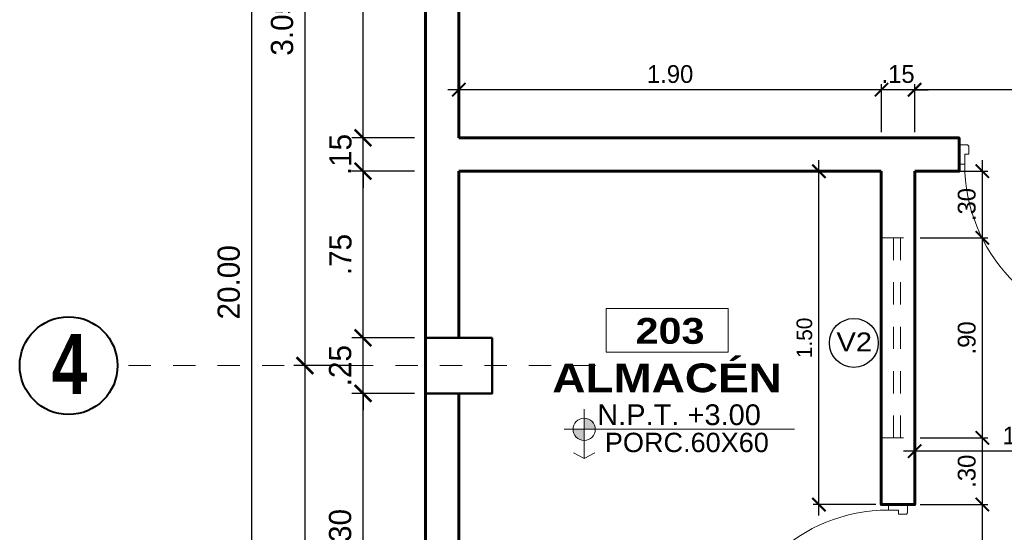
# Model space of a CAD drawing. Header units: metres. Extents: x -13 to 533, y -25 to 219.
# Tile 30 of 99: x 12.61 to 17.03, y 8.88 to 11.18. Entities that reach past the tile are written whole.
import ezdxf
from ezdxf.enums import TextEntityAlignment as Align

# ---------------------------------------------------------------- set-up
doc = ezdxf.new("R2010")
doc.units = ezdxf.units.M
doc.linetypes.add('DASHDOT', pattern=[1, 0.5, -0.25, 0, -0.25])
doc.linetypes.add('HIDDEN', pattern=[0.375, 0.25, -0.125])
for name, color, linetype, lineweight in [('COLUMNAS', 5, 'Continuous', 80), ('COTAS', 4, 'Continuous', 13), ('EJES', 251, 'Continuous', 20), ('NPT', 255, 'Continuous', 13), ('Pluma 0.2', 252, 'Continuous', 20), ('PLUMA 0.8', 1, 'Continuous', 60), ('TEXTO', 14, 'Continuous', 40), ('Textos', 7, 'Continuous', 0), ('VANOS', 254, 'Continuous', 20)]:
    doc.layers.add(name, color=color, linetype=linetype, lineweight=lineweight)
doc.layers.add('PLUMA 0.05', color=7, linetype='Continuous', lineweight=5, true_color=0x9c9c9c)
doc.styles.add('ARIAL BLACK', font='txt', dxfattribs={"height": 0.1})
doc.styles.add('joe1', font='impact.ttf')
doc.styles.add('STYLE1', font='arial.ttf', dxfattribs={"height": 0.3})
doc.styles.add('TEXTOCENT', font='GOTHIC.TTF')
doc.dimstyles.new('PLANTA50', dxfattribs={"dimscale": 0.5, "dimtxt": 0.2, "dimasz": 0.15, "dimexe": 0.1, "dimexo": 0.1, "dimgap": 0.1, "dimtad": 2, "dimzin": 7, "dimdsep": 46, "dimtxsty": 'TEXTOCENT', "dimblk": 'ARCHTICK', "dimcen": 0.2, "dimdle": 0.1, "dimclrd": 8, "dimclre": 8, "dimclrt": 256, "dimaunit": 1, "dimadec": 0, "dimazin": 0, "dimtfac": 1, "dimtix": 1, "dimtmove": 2, "dimatfit": 3, "dimldrblk": 'ARCHTICK', "dimfxl": 1, "dimtolj": 1, "dimtzin": 0, "dimarcsym": 0})

# ---------------------------------------------------------------- blocks, each defined once
blk = doc.blocks.new('A$C387263C3')
at = {"layer": 'PLUMA 0.05', "lineweight": 9}
blk.add_arc((0.0378, 0.108), 0.9309, 0, 86.6744, dxfattribs=at)
at = {"layer": 'Pluma 0.2', "lineweight": 9}
for p, q in [((0.0005, 0.997), (0.0005, 1.0044)), ((0.0005, 1.0044), (0.0035, 1.0044)), ((0.0005, 0.997), (0.0005, 1.0044)), ((0.0005, 1.0044), (0.0035, 1.0044)), ((0.0035, 0.997), (0.0005, 0.997)), ((0.0035, 0.997), (0.0005, 0.997)), ((0.0035, 0.9893), (0.0035, 1.0121)), ((0.0035, 0.9893), (0.0035, 1.0121)), ((0.0035, 1.0044), (0.0035, 0.997)), ((0.0035, 1.0044), (0.0035, 0.997)), ((0.0216, 1.018), (0.0123, 1.0203)), ((0.0216, 1.018), (0.0123, 1.0203)), ((0.0216, 0.9835), (0.0216, 1.018)), ((0.0216, 0.9835), (0.0216, 1.018)), ((0.0216, 1.0109), (0.0277, 1.0109)), ((0.0216, 1.0109), (0.0277, 1.0109)), ((0.0277, 0.9906), (0.0277, 1.0109)), ((0.0277, 0.9906), (0.0277, 1.0109)), ((0.0334, 1.027), (0.0378, 1.027)), ((0.0334, 1.027), (0.0378, 1.027)), ((0.0918, 1.0373), (0.0378, 1.0373)), ((0.0378, 1.0373), (0.0918, 1.0373)), ((0.0378, 0.9705), (0.0378, 1.0373)), ((0.0918, 1.0373), (0.0378, 1.0373)), ((0.0378, 1.0373), (0.0918, 1.0373)), ((0.0378, 0.9705), (0.0378, 1.0373)), ((0.0918, 0.9362), (0.0918, 1.0373)), ((0.0918, 0.9362), (0.0918, 1.0373)), ((0.0962, 1.027), (0.0918, 1.027)), ((0.0962, 1.027), (0.0918, 1.027)), ((0.108, 1.0109), (0.1019, 1.0109)), ((0.1019, 0.9906), (0.1019, 1.0109)), ((0.108, 1.0109), (0.1019, 1.0109)), ((0.1019, 0.9906), (0.1019, 1.0109)), ((0.108, 1.018), (0.1192, 1.0203)), ((0.108, 1.018), (0.1192, 1.0203)), ((0.108, 0.9835), (0.108, 1.018)), ((0.108, 0.9835), (0.108, 1.018)), ((0.128, 0.9893), (0.128, 1.0121)), ((0.128, 0.9893), (0.128, 1.0121)), ((0.0216, 0.9835), (0.0123, 0.9812)), ((0.0216, 0.9835), (0.0123, 0.9812)), ((0.0216, 0.9906), (0.0277, 0.9906)), ((0.0216, 0.9906), (0.0277, 0.9906)), ((0.0334, 0.9744), (0.0378, 0.9744)), ((0.0334, 0.9744), (0.0378, 0.9744)), ((0.0706, 0.9705), (0.0378, 0.9705)), ((0.0706, 0.9705), (0.0378, 0.9705)), ((0.0447, 0.9683), (0.0378, 0.9683)), ((0.0447, 0.9683), (0.0378, 0.9683)), ((0.0447, 0.9614), (0.0447, 0.9683)), ((0.0447, 0.9614), (0.0447, 0.9683)), ((0.0468, 0.9683), (0.0684, 0.9683)), ((0.0684, 0.9683), (0.0468, 0.9683)), ((0.0468, 0.5394), (0.0468, 0.9683)), ((0.0468, 0.514), (0.0468, 0.9683)), ((0.0468, 0.9683), (0.0684, 0.9683)), ((0.0684, 0.9683), (0.0468, 0.9683)), ((0.0468, 0.5394), (0.0468, 0.9683)), ((0.0468, 0.514), (0.0468, 0.9683)), ((0.0684, 0.9293), (0.0684, 0.9683)), ((0.0684, 0.9293), (0.0684, 0.9683)), ((0.0706, 0.9293), (0.0706, 0.9705)), ((0.0706, 0.9293), (0.0706, 0.9705)), ((0.0962, 0.9744), (0.0918, 0.9744)), ((0.0962, 0.9744), (0.0918, 0.9744)), ((0.108, 0.9906), (0.1019, 0.9906)), ((0.108, 0.9906), (0.1019, 0.9906)), ((0.108, 0.9835), (0.1192, 0.9812)), ((0.108, 0.9835), (0.1192, 0.9812)), ((0.0684, 0.9293), (0.0676, 0.9285)), ((0.0684, 0.9293), (0.0676, 0.9285)), ((0.0684, 0.9276), (0.0676, 0.9285)), ((0.0684, 0.9276), (0.0676, 0.9285)), ((0.0684, 0.5394), (0.0684, 0.9276)), ((0.0684, 0.514), (0.0684, 0.9276)), ((0.0684, 0.5394), (0.0684, 0.9276)), ((0.0684, 0.514), (0.0684, 0.9276)), ((0.0849, 0.9293), (0.0706, 0.9293)), ((0.0849, 0.9293), (0.0706, 0.9293)), ((0.0754, 0.2225), (0.0754, 0.9293)), ((0.0754, 0.2225), (0.0754, 0.9293)), ((0.0818, 0.2225), (0.0818, 0.9293)), ((0.0818, 0.2225), (0.0818, 0.9293)), ((0.0849, 0.9293), (0.0918, 0.9362)), ((0.0849, 0.9293), (0.0918, 0.9362)), ((0.0882, 0.2193), (0.0882, 0.9325)), ((0.0882, 0.2193), (0.0882, 0.9325)), ((0.09, 0.2174), (0.09, 0.9344)), ((0.09, 0.2174), (0.09, 0.9344)), ((0.0918, 0.2156), (0.0918, 0.9362)), ((0.0918, 0.2156), (0.0918, 0.9362)), ((0.0468, 0.5394), (0.0468, 0.1835)), ((0.0468, 0.5394), (0.0468, 0.1835)), ((0.0468, 0.514), (0.0468, 0.1835)), ((0.0468, 0.514), (0.0468, 0.1835)), ((0.0684, 0.5394), (0.0684, 0.2242)), ((0.0684, 0.5394), (0.0684, 0.2242)), ((0.0684, 0.514), (0.0684, 0.2242)), ((0.0684, 0.514), (0.0684, 0.2242)), ((0.0684, 0.2242), (0.0676, 0.2233)), ((0.0684, 0.2242), (0.0676, 0.2233)), ((0.0684, 0.2225), (0.0676, 0.2233)), ((0.0684, 0.2225), (0.0676, 0.2233)), ((0.0684, 0.2225), (0.0684, 0.1835)), ((0.0684, 0.2225), (0.0684, 0.1835)), ((0.0706, 0.2225), (0.0706, 0.1813)), ((0.0849, 0.2225), (0.0706, 0.2225)), ((0.0706, 0.2225), (0.0706, 0.1813)), ((0.0849, 0.2225), (0.0706, 0.2225)), ((0.0849, 0.2225), (0.0918, 0.2156)), ((0.0849, 0.2225), (0.0918, 0.2156)), ((0.0447, 0.1835), (0.0378, 0.1835)), ((0.0447, 0.1835), (0.0378, 0.1835)), ((0.0378, 0.1813), (0.0378, 0.1145)), ((0.0706, 0.1813), (0.0378, 0.1813)), ((0.0378, 0.1813), (0.0378, 0.1145)), ((0.0706, 0.1813), (0.0378, 0.1813)), ((0.0447, 0.1904), (0.0447, 0.1835)), ((0.0447, 0.1904), (0.0447, 0.1835)), ((0.0468, 0.1835), (0.0684, 0.1835)), ((0.0684, 0.1835), (0.0468, 0.1835)), ((0.0468, 0.1835), (0.0684, 0.1835)), ((0.0684, 0.1835), (0.0468, 0.1835)), ((0.0918, 0.2156), (0.0918, 0.1145)), ((0.0918, 0.2156), (0.0918, 0.1145)), ((0.0918, 0.1145), (0.0378, 0.1145)), ((0.0378, 0.1145), (0.0918, 0.1145)), ((0.0918, 0.1145), (0.0378, 0.1145)), ((0.0378, 0.1145), (0.0918, 0.1145)), ((0.0378, 0.1102), (0.0378, 0.1123)), ((0.0918, 0.1123), (0.0378, 0.1123)), ((0.0378, 0.1102), (0.0378, 0.1123)), ((0.0918, 0.1123), (0.0378, 0.1123)), ((0.0918, 0.1123), (0.0918, 0.1102)), ((0.0918, 0.1123), (0.0918, 0.1102)), ((0, 0), (0, 0.108)), ((0, 0.108), (0.0313, 0.108)), ((0, 0), (0, 0.108)), ((0, 0.108), (0.0313, 0.108)), ((0.0313, 0.0518), (0.0313, 0.108)), ((0.0313, 0.0518), (0.0313, 0.108)), ((0.0335, 0.054), (0.0335, 0.108)), ((0.0335, 0.108), (0.0356, 0.108)), ((0.0335, 0.054), (0.0335, 0.108)), ((0.0335, 0.108), (0.0356, 0.108)), ((0.0356, 0.054), (0.0356, 0.108)), ((0.0356, 0.054), (0.0356, 0.108)), ((0.0378, 0.1102), (0.0918, 0.1102)), ((0.0378, 0.1102), (0.0918, 0.1102)), ((0.9687, 0.0518), (0.9687, 0.108)), ((1, 0.108), (0.9687, 0.108)), ((0.9687, 0.0518), (0.9687, 0.108)), ((1, 0.108), (0.9687, 0.108)), ((1, 0), (1, 0.108)), ((1, 0), (1, 0.108)), ((0, 0), (0.0471, 0)), ((0, 0), (0.0471, 0)), ((0.0313, 0.0518), (0.054, 0.0518)), ((0.0313, 0.0518), (0.054, 0.0518)), ((0.0356, 0.054), (0.0335, 0.054)), ((0.0356, 0.054), (0.0335, 0.054)), ((0.0471, 0), (0.054, 0.0069)), ((0.0471, 0), (0.054, 0.0069)), ((0.054, 0.0069), (0.054, 0.0518)), ((0.054, 0.0069), (0.054, 0.0518)), ((0.9687, 0.0518), (0.946, 0.0518)), ((0.946, 0.0069), (0.946, 0.0518)), ((0.9687, 0.0518), (0.946, 0.0518)), ((0.946, 0.0069), (0.946, 0.0518)), ((0.9529, 0), (0.946, 0.0069)), ((0.9529, 0), (0.946, 0.0069)), ((1, 0), (0.9529, 0)), ((1, 0), (0.9529, 0))]:
    blk.add_line(p, q, dxfattribs=at)
for centre, major_axis, ratio, start_param, end_param in [((0.0116, 1.0121), (0.00575, 0.00575), 1, 0.703792, 2.356194), ((0.0116, 1.0121), (0.00575, 0.00575), 1, 0.703792, 2.356194), ((0.0078, 1.0271), (0.0182, 0.0182), 1, -1.468973, -0.787147), ((0.0078, 1.0271), (0.0182, 0.0182), 1, -1.468973, -0.787147), ((0.1218, 1.0271), (0.0182, -0.0182), 1, 3.92874, 4.610566), ((0.1218, 1.0271), (0.0182, -0.0182), 1, 3.92874, 4.610566), ((0.1198, 1.0121), (0.00575, 0.00575), 1, -0.785398, 0.867005), ((0.1198, 1.0121), (0.00575, 0.00575), 1, -0.785398, 0.867005), ((0.0116, 0.9893), (0.00575, -0.00575), 1, 3.926991, 5.579394), ((0.0116, 0.9893), (0.00575, -0.00575), 1, 3.926991, 5.579394), ((0.0078, 0.9744), (0.0182, -0.0182), 1, 0.787147, 1.468973), ((0.0078, 0.9744), (0.0182, -0.0182), 1, 0.787147, 1.468973), ((0.0447, 0.9683), (0.00485, -0.00485), 1, 3.926991, 5.497787), ((0.0447, 0.9683), (0.00485, -0.00485), 1, 3.926991, 5.497787), ((0.1218, 0.9744), (0.0182, 0.0182), 1, 1.672619, 2.354445), ((0.1218, 0.9744), (0.0182, 0.0182), 1, 1.672619, 2.354445), ((0.1198, 0.9893), (0.00575, -0.00575), 1, 5.41618, 7.068584), ((0.1198, 0.9893), (0.00575, -0.00575), 1, 5.41618, 7.068584), ((0.0447, 0.1835), (0.00485, 0.00485), 1, 0.785398, 2.356194), ((0.0447, 0.1835), (0.00485, 0.00485), 1, 0.785398, 2.356194), ((0.0356, 0.1102), (0.00153, 0.00153), 0.999998, 2.531896, 8.815081), ((0.0356, 0.1102), (0.00153, 0.00153), 0.999998, 2.531896, 8.815081)]:
    blk.add_ellipse(centre, major_axis=major_axis, ratio=ratio, start_param=start_param, end_param=end_param, dxfattribs=at)
blk = doc.blocks.new('_ARCHTICK')
at = {"color": 0, "linetype": 'ByBlock', "const_width": 0.15}
blk.add_lwpolyline([(-0.5, -0.5), (0.5, 0.5)], dxfattribs=at)
blk = doc.blocks.new('*D223')
at = {"layer": 'COTAS', "color": 8, "lineweight": -2, "transparency": 16777216}
for p, q in [((13.6482, 20.05), (13.6482, -0.05)), ((14.38, 20), (13.5982, 20)), ((14.33, 0), (13.5982, 0))]:
    blk.add_line(p, q, dxfattribs=at)
at = {"layer": 'Defpoints', "color": 0, "lineweight": 5, "transparency": 16777216}
for p in [(14.43, 20), (13.6482, 0), (14.38, 0)]:
    blk.add_point(p, dxfattribs=at)
at = {"layer": 'COTAS', "color": 8, "lineweight": -2, "transparency": 16777216, "xscale": 0.075, "yscale": 0.075, "zscale": 0.075}
for p, rotation in [((13.6482, 20), 90), ((13.6482, 0), 270)]:
    blk.add_blockref('_ARCHTICK', p, dxfattribs=dict(at, rotation=rotation))
at = {"layer": 'COTAS', "transparency": 16777216, "insert": (13.5456, 10), "char_height": 0.1, "attachment_point": 5, "rotation": 90, "style": 'TEXTOCENT'}
blk.add_mtext('\\A1;20.00', dxfattribs=at)
blk = doc.blocks.new('A$C7ABB6997')
at = {"layer": 'EJES', "color": 250, "linetype": 'DASHDOT', "ltscale": 0.01}
blk.add_line((0.22, 0.6), (0.22, 2.75), dxfattribs=at)
at = {"layer": 'EJES', "color": 250, "lineweight": 40}
blk.add_circle((0.22, 2.97), 0.22, dxfattribs=at)
blk = doc.blocks.new('*D230')
at = {"layer": 'COTAS', "color": 8, "lineweight": -2, "transparency": 16777216}
for p, q in [((14.1492, 9.75), (14.1492, 9.825)), ((14.38, 9.75), (14.0992, 9.75)), ((14.1492, 9.5), (14.1492, 9.75)), ((14.38, 9.5), (14.0992, 9.5)), ((14.1492, 9.5), (14.1492, 9.425))]:
    blk.add_line(p, q, dxfattribs=at)
at = {"layer": 'Defpoints', "color": 0, "lineweight": 5, "transparency": 16777216}
for p in [(14.1492, 9.75), (14.43, 9.75), (14.43, 9.5)]:
    blk.add_point(p, dxfattribs=at)
at = {"layer": 'COTAS', "color": 8, "lineweight": -2, "transparency": 16777216, "xscale": 0.075, "yscale": 0.075, "zscale": 0.075}
for p, rotation in [((14.1492, 9.75), 270), ((14.1492, 9.5), 90)]:
    blk.add_blockref('_ARCHTICK', p, dxfattribs=dict(at, rotation=rotation))
at = {"layer": 'COTAS', "transparency": 16777216, "insert": (14.0467, 9.625), "char_height": 0.1, "attachment_point": 5, "rotation": 90, "style": 'TEXTOCENT'}
blk.add_mtext('\\A1;.25', dxfattribs=at)
blk = doc.blocks.new('*D231')
at = {"layer": 'COTAS', "color": 8, "lineweight": -2, "transparency": 16777216}
for p, q in [((14.1492, 10.6), (14.1492, 12.6)), ((14.38, 12.55), (14.0992, 12.55)), ((14.38, 10.65), (14.0992, 10.65))]:
    blk.add_line(p, q, dxfattribs=at)
at = {"layer": 'Defpoints', "color": 0, "lineweight": 5, "transparency": 16777216}
for p in [(14.1492, 12.55), (14.43, 12.55), (14.43, 10.65)]:
    blk.add_point(p, dxfattribs=at)
at = {"layer": 'COTAS', "color": 8, "lineweight": -2, "transparency": 16777216, "xscale": 0.075, "yscale": 0.075, "zscale": 0.075}
for p, rotation in [((14.1492, 12.55), 90), ((14.1492, 10.65), 270)]:
    blk.add_blockref('_ARCHTICK', p, dxfattribs=dict(at, rotation=rotation))
at = {"layer": 'COTAS', "transparency": 16777216, "insert": (14.0467, 11.6), "char_height": 0.1, "attachment_point": 5, "rotation": 90, "style": 'TEXTOCENT'}
blk.add_mtext('\\A1;1.90', dxfattribs=at)
blk = doc.blocks.new('*D239')
at = {"layer": 'COTAS', "color": 8, "lineweight": -2, "transparency": 16777216}
for p, q in [((13.8879, 12.725), (13.8879, 9.575)), ((14.0992, 12.675), (13.8379, 12.675)), ((14.0992, 9.625), (13.8379, 9.625))]:
    blk.add_line(p, q, dxfattribs=at)
at = {"layer": 'Defpoints', "color": 0, "lineweight": 5, "transparency": 16777216}
for p in [(14.1492, 12.675), (13.8879, 9.625), (14.1492, 9.625)]:
    blk.add_point(p, dxfattribs=at)
at = {"layer": 'COTAS', "color": 8, "lineweight": -2, "transparency": 16777216, "xscale": 0.075, "yscale": 0.075, "zscale": 0.075}
for p, rotation in [((13.8879, 12.675), 90), ((13.8879, 9.625), 270)]:
    blk.add_blockref('_ARCHTICK', p, dxfattribs=dict(at, rotation=rotation))
at = {"layer": 'COTAS', "transparency": 16777216, "insert": (13.7854, 11.15), "char_height": 0.1, "attachment_point": 5, "rotation": 90, "style": 'TEXTOCENT'}
blk.add_mtext('\\A1;3.05', dxfattribs=at)
blk = doc.blocks.new('*D246')
at = {"layer": 'COTAS', "color": 8, "lineweight": -2, "transparency": 16777216}
for p, q in [((13.8879, 9.675), (13.8879, 6.325)), ((14.0992, 9.625), (13.8379, 9.625)), ((14.0992, 6.375), (13.8379, 6.375))]:
    blk.add_line(p, q, dxfattribs=at)
at = {"layer": 'Defpoints', "color": 0, "lineweight": 5, "transparency": 16777216}
for p in [(14.1492, 9.625), (13.8879, 6.375), (14.1492, 6.375)]:
    blk.add_point(p, dxfattribs=at)
at = {"layer": 'COTAS', "color": 8, "lineweight": -2, "transparency": 16777216, "xscale": 0.075, "yscale": 0.075, "zscale": 0.075}
for p, rotation in [((13.8879, 9.625), 90), ((13.8879, 6.375), 270)]:
    blk.add_blockref('_ARCHTICK', p, dxfattribs=dict(at, rotation=rotation))
at = {"layer": 'COTAS', "transparency": 16777216, "insert": (13.7854, 8), "char_height": 0.1, "attachment_point": 5, "rotation": 90, "style": 'TEXTOCENT'}
blk.add_mtext('\\A1;3.25', dxfattribs=at)
blk = doc.blocks.new('*D257')
at = {"layer": 'COTAS', "color": 8, "lineweight": -2, "transparency": 16777216}
for p, q in [((14.1492, 9.7), (14.1492, 10.55)), ((14.38, 10.5), (14.0992, 10.5)), ((14.38, 9.75), (14.0992, 9.75))]:
    blk.add_line(p, q, dxfattribs=at)
at = {"layer": 'Defpoints', "color": 0, "lineweight": 5, "transparency": 16777216}
for p in [(14.1492, 10.5), (14.43, 10.5), (14.43, 9.75)]:
    blk.add_point(p, dxfattribs=at)
at = {"layer": 'COTAS', "color": 8, "lineweight": -2, "transparency": 16777216, "xscale": 0.075, "yscale": 0.075, "zscale": 0.075}
for p, rotation in [((14.1492, 10.5), 90), ((14.1492, 9.75), 270)]:
    blk.add_blockref('_ARCHTICK', p, dxfattribs=dict(at, rotation=rotation))
at = {"layer": 'COTAS', "transparency": 16777216, "insert": (14.048, 10.125), "char_height": 0.1, "attachment_point": 5, "rotation": 90, "style": 'TEXTOCENT'}
blk.add_mtext('\\A1;.75', dxfattribs=at)
blk = doc.blocks.new('*D258')
at = {"layer": 'COTAS', "color": 8, "lineweight": -2, "transparency": 16777216}
for p, q in [((14.1492, 10.65), (14.1492, 10.725)), ((14.38, 10.65), (14.0992, 10.65)), ((14.1492, 10.5), (14.1492, 10.65)), ((14.38, 10.5), (14.0992, 10.5)), ((14.1492, 10.5), (14.1492, 10.425))]:
    blk.add_line(p, q, dxfattribs=at)
at = {"layer": 'Defpoints', "color": 0, "lineweight": 5, "transparency": 16777216}
for p in [(14.1492, 10.65), (14.43, 10.65), (14.43, 10.5)]:
    blk.add_point(p, dxfattribs=at)
at = {"layer": 'COTAS', "color": 8, "lineweight": -2, "transparency": 16777216, "xscale": 0.075, "yscale": 0.075, "zscale": 0.075}
for p, rotation in [((14.1492, 10.65), 270), ((14.1492, 10.5), 90)]:
    blk.add_blockref('_ARCHTICK', p, dxfattribs=dict(at, rotation=rotation))
at = {"layer": 'COTAS', "transparency": 16777216, "insert": (14.048, 10.575), "char_height": 0.1, "attachment_point": 5, "rotation": 90, "style": 'TEXTOCENT'}
blk.add_mtext('\\A1;.15', dxfattribs=at)
blk = doc.blocks.new('*D259')
at = {"layer": 'COTAS', "color": 251, "linetype": 'Continuous', "lineweight": -2, "transparency": 16777216}
for p, q in [((16.1992, 8.95), (16.1992, 10.55)), ((16.455, 10.5), (16.1742, 10.5)), ((16.455, 9), (16.1742, 9))]:
    blk.add_line(p, q, dxfattribs=at)
at = {"layer": 'Defpoints', "color": 0, "linetype": 'Continuous', "lineweight": 5, "transparency": 16777216}
for p in [(16.1992, 10.5), (16.48, 10.5), (16.48, 9)]:
    blk.add_point(p, dxfattribs=at)
at = {"layer": 'COTAS', "color": 251, "linetype": 'Continuous', "lineweight": -2, "transparency": 16777216, "xscale": 0.06, "yscale": 0.06, "zscale": 0.06}
for p, rotation in [((16.1992, 10.5), 90), ((16.1992, 9), 270)]:
    blk.add_blockref('_ARCHTICK', p, dxfattribs=dict(at, rotation=rotation))
at = {"layer": 'COTAS', "color": 2, "linetype": 'Continuous', "lineweight": 5, "transparency": 16777216, "insert": (16.1342, 9.75), "char_height": 0.07, "attachment_point": 5, "rotation": 90}
blk.add_mtext('\\A1;1.50', dxfattribs=at)
blk = doc.blocks.new('*D260')
at = {"layer": 'COTAS', "color": 8, "lineweight": -2, "transparency": 16777216}
for p, q in [((14.1492, 8.15), (14.1492, 9.55)), ((14.38, 9.5), (14.0992, 9.5)), ((14.38, 8.2), (14.0992, 8.2))]:
    blk.add_line(p, q, dxfattribs=at)
at = {"layer": 'Defpoints', "color": 0, "lineweight": 5, "transparency": 16777216}
for p in [(14.1492, 9.5), (14.43, 9.5), (14.43, 8.2)]:
    blk.add_point(p, dxfattribs=at)
at = {"layer": 'COTAS', "color": 8, "lineweight": -2, "transparency": 16777216, "xscale": 0.075, "yscale": 0.075, "zscale": 0.075}
for p, rotation in [((14.1492, 9.5), 90), ((14.1492, 8.2), 270)]:
    blk.add_blockref('_ARCHTICK', p, dxfattribs=dict(at, rotation=rotation))
at = {"layer": 'COTAS', "transparency": 16777216, "insert": (14.0467, 8.85), "char_height": 0.1, "attachment_point": 5, "rotation": 90, "style": 'TEXTOCENT'}
blk.add_mtext('\\A1;1.30', dxfattribs=at)
blk = doc.blocks.new('*D264')
at = {"layer": 'COTAS', "color": 251, "linetype": 'Continuous', "lineweight": -2, "transparency": 16777216}
for p, q in [((16.4806, 10.8667), (16.4206, 10.8667)), ((16.4806, 10.675), (16.4806, 10.8917)), ((16.63, 10.8667), (16.4806, 10.8667)), ((16.63, 10.675), (16.63, 10.8917)), ((16.63, 10.8667), (16.69, 10.8667))]:
    blk.add_line(p, q, dxfattribs=at)
at = {"layer": 'Defpoints', "color": 0, "linetype": 'Continuous', "lineweight": 5, "transparency": 16777216}
for p in [(16.4806, 10.8667), (16.4806, 10.65), (16.63, 10.65)]:
    blk.add_point(p, dxfattribs=at)
at = {"layer": 'COTAS', "color": 251, "linetype": 'Continuous', "lineweight": -2, "transparency": 16777216, "xscale": 0.06, "yscale": 0.06, "zscale": 0.06}
blk.add_blockref('_ARCHTICK', (16.4806, 10.8667), dxfattribs=at)
at = {"layer": 'COTAS', "color": 251, "linetype": 'Continuous', "lineweight": -2, "transparency": 16777216, "xscale": 0.06, "yscale": 0.06, "zscale": 0.06, "rotation": 180}
blk.add_blockref('_ARCHTICK', (16.63, 10.8667), dxfattribs=at)
at = {"layer": 'COTAS', "color": 2, "linetype": 'Continuous', "lineweight": 5, "transparency": 16777216, "insert": (16.5553, 10.9367), "char_height": 0.08, "attachment_point": 5}
blk.add_mtext('\\A1;.15', dxfattribs=at)
blk = doc.blocks.new('*D265')
at = {"layer": 'COTAS', "color": 251, "linetype": 'Continuous', "lineweight": -2, "transparency": 16777216}
for p, q in [((16.5306, 10.8667), (14.53, 10.8667)), ((14.58, 10.6726), (14.58, 10.8917)), ((16.4806, 10.675), (16.4806, 10.8917))]:
    blk.add_line(p, q, dxfattribs=at)
at = {"layer": 'Defpoints', "color": 0, "linetype": 'Continuous', "lineweight": 5, "transparency": 16777216}
for p in [(14.58, 10.8667), (14.58, 10.6476), (16.4806, 10.65)]:
    blk.add_point(p, dxfattribs=at)
at = {"layer": 'COTAS', "color": 251, "linetype": 'Continuous', "lineweight": -2, "transparency": 16777216, "xscale": 0.06, "yscale": 0.06, "zscale": 0.06, "rotation": 180}
blk.add_blockref('_ARCHTICK', (14.58, 10.8667), dxfattribs=at)
at = {"layer": 'COTAS', "color": 251, "linetype": 'Continuous', "lineweight": -2, "transparency": 16777216, "xscale": 0.06, "yscale": 0.06, "zscale": 0.06}
blk.add_blockref('_ARCHTICK', (16.4806, 10.8667), dxfattribs=at)
at = {"layer": 'COTAS', "color": 2, "linetype": 'Continuous', "lineweight": 5, "transparency": 16777216, "insert": (15.5303, 10.9367), "char_height": 0.08, "attachment_point": 5}
blk.add_mtext('\\A1;1.90', dxfattribs=at)
blk = doc.blocks.new('*D266')
at = {"layer": 'COTAS', "color": 251, "linetype": 'Continuous', "lineweight": -2, "transparency": 16777216}
for p, q in [((17.78, 10.8667), (16.58, 10.8667)), ((16.63, 10.675), (16.63, 10.8917)), ((17.73, 10.675), (17.73, 10.8917))]:
    blk.add_line(p, q, dxfattribs=at)
at = {"layer": 'Defpoints', "color": 0, "linetype": 'Continuous', "lineweight": 5, "transparency": 16777216}
for p in [(16.63, 10.8667), (16.63, 10.65), (17.73, 10.65)]:
    blk.add_point(p, dxfattribs=at)
at = {"layer": 'COTAS', "color": 251, "linetype": 'Continuous', "lineweight": -2, "transparency": 16777216, "xscale": 0.06, "yscale": 0.06, "zscale": 0.06, "rotation": 180}
blk.add_blockref('_ARCHTICK', (16.63, 10.8667), dxfattribs=at)
at = {"layer": 'COTAS', "color": 251, "linetype": 'Continuous', "lineweight": -2, "transparency": 16777216, "xscale": 0.06, "yscale": 0.06, "zscale": 0.06}
blk.add_blockref('_ARCHTICK', (17.73, 10.8667), dxfattribs=at)
at = {"layer": 'COTAS', "color": 2, "linetype": 'Continuous', "lineweight": 5, "transparency": 16777216, "insert": (17.18, 10.9367), "char_height": 0.08, "attachment_point": 5}
blk.add_mtext('\\A1;1.10', dxfattribs=at)
blk = doc.blocks.new('rtyjety')
at = {"layer": 'NPT', "lineweight": 20, "extrusion": (-1.47885e-11, -2.65303e-07, 1)}
h = blk.add_hatch(color=256, dxfattribs=at)
h.paths.add_polyline_path([(-24.4202, -23.5312), (-24.4202, -23.6249), (-24.3264, -23.6249, 0.414214)])
h.paths.add_polyline_path([(-24.4202, -23.6249), (-24.5139, -23.6249, 0.414214), (-24.4202, -23.7187)])
at = {"layer": 'NPT', "lineweight": 20, "extrusion": (-1.2658e-11, -2.65304e-07, 1)}
for p, q in [((-24.4202, -23.4537, 0), (-24.4202, -23.8712, 0)), ((-24.5882, -23.6249, 0), (-22.6454, -23.6249, 0)), ((-24.4202, -23.8712, 0), (-24.5106, -23.8231, 0)), ((-24.4202, -23.8712, 0), (-24.3297, -23.8231, 0))]:
    blk.add_line(p, q, dxfattribs=at)
blk.add_circle((-24.4202, -23.6249, 0), 0.0938, dxfattribs=at)
blk = doc.blocks.new('NOMBRES AMBIENTES DIFER 1')
at = {"layer": 'Textos', "color": 8}
blk.add_lwpolyline([(0.243, 1.342), (1.6, 1.342), (1.6, 0.858), (0.243, 0.858)], close=True, dxfattribs=at)
at = {"layer": 'NPT', "extrusion": (1.2658e-11, 2.65304e-07, 1), "xscale": 1.318472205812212, "yscale": 1.318472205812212, "zscale": 1.318472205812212, "rotation": 359.9999999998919}
blk.add_blockref('rtyjety', (32.197, 31.148, 0), dxfattribs=at)
at = {"layer": 'Textos', "color": 30, "style": 'STYLE1'}
blk.add_text('N.P.T.', height=0.2307, rotation=360, dxfattribs=at).set_placement((0.145, 0.046))
at = {"layer": 'Textos', "color": 8, "style": 'ARIAL BLACK'}
blk.add_attdef('B-300', text='', height=0.287, rotation=360, dxfattribs=at).set_placement((0.954, 0.951), align=Align.CENTER)
at = {"layer": 'Textos', "style": 'ARIAL BLACK'}
blk.add_attdef('NOMBRE', text='', height=0.319, rotation=360, dxfattribs=at).set_placement((1.012, 0.413), align=Align.CENTER)
at = {"layer": 'Textos', "color": 30, "style": 'STYLE1'}
blk.add_attdef('0.00', (1.149, 0.046), '', height=0.231, rotation=360, dxfattribs=at)
at = {"layer": 'Textos', "color": 35, "style": 'STYLE1'}
for tag, p in [('PISO:', (0.186, -0.468)), ('SERIE', (0.161, -0.763)), ('COLOR', (0.119, -1.093))]:
    blk.add_attdef(tag, p, '', height=0.215, rotation=360, dxfattribs=at)
blk = doc.blocks.new('*D293')
at = {"layer": 'COTAS', "color": 251, "linetype": 'Continuous', "lineweight": -2, "transparency": 16777216}
for p, q in [((16.9343, 8.15), (16.9343, 9.05)), ((16.655, 9), (16.9593, 9)), ((16.655, 8.2), (16.9593, 8.2))]:
    blk.add_line(p, q, dxfattribs=at)
at = {"layer": 'Defpoints', "color": 0, "linetype": 'Continuous', "lineweight": 5, "transparency": 16777216}
for p in [(16.63, 9), (16.9343, 9), (16.63, 8.2)]:
    blk.add_point(p, dxfattribs=at)
at = {"layer": 'COTAS', "color": 251, "linetype": 'Continuous', "lineweight": -2, "transparency": 16777216, "xscale": 0.06, "yscale": 0.06, "zscale": 0.06}
for p, rotation in [((16.9343, 9), 90), ((16.9343, 8.2), 270)]:
    blk.add_blockref('_ARCHTICK', p, dxfattribs=dict(at, rotation=rotation))
at = {"layer": 'COTAS', "color": 2, "linetype": 'Continuous', "lineweight": 5, "transparency": 16777216, "insert": (16.8693, 8.6), "char_height": 0.07, "attachment_point": 5, "rotation": 90}
blk.add_mtext('\\A1;.80', dxfattribs=at)
blk = doc.blocks.new('*D294')
at = {"layer": 'COTAS', "color": 251, "linetype": 'Continuous', "lineweight": -2, "transparency": 16777216}
for p, q in [((16.9343, 8.95), (16.9343, 9.35)), ((16.655, 9.3), (16.9593, 9.3)), ((16.655, 9), (16.9593, 9))]:
    blk.add_line(p, q, dxfattribs=at)
at = {"layer": 'Defpoints', "color": 0, "linetype": 'Continuous', "lineweight": 5, "transparency": 16777216}
for p in [(16.63, 9.3), (16.9343, 9.3), (16.63, 9)]:
    blk.add_point(p, dxfattribs=at)
at = {"layer": 'COTAS', "color": 251, "linetype": 'Continuous', "lineweight": -2, "transparency": 16777216, "xscale": 0.06, "yscale": 0.06, "zscale": 0.06}
for p, rotation in [((16.9343, 9.3), 90), ((16.9343, 9), 270)]:
    blk.add_blockref('_ARCHTICK', p, dxfattribs=dict(at, rotation=rotation))
at = {"layer": 'COTAS', "color": 2, "linetype": 'Continuous', "lineweight": 5, "transparency": 16777216, "insert": (16.8643, 9.15), "char_height": 0.08, "attachment_point": 5, "rotation": 90}
blk.add_mtext('\\A1;.30', dxfattribs=at)
blk = doc.blocks.new('*D295')
at = {"layer": 'COTAS', "color": 251, "linetype": 'Continuous', "lineweight": -2, "transparency": 16777216}
for p, q in [((16.9343, 9.25), (16.9343, 10.25)), ((16.655, 10.2), (16.9593, 10.2)), ((16.655, 9.3), (16.9593, 9.3))]:
    blk.add_line(p, q, dxfattribs=at)
at = {"layer": 'Defpoints', "color": 0, "linetype": 'Continuous', "lineweight": 5, "transparency": 16777216}
for p in [(16.63, 10.2), (16.9343, 10.2), (16.63, 9.3)]:
    blk.add_point(p, dxfattribs=at)
at = {"layer": 'COTAS', "color": 251, "linetype": 'Continuous', "lineweight": -2, "transparency": 16777216, "xscale": 0.06, "yscale": 0.06, "zscale": 0.06}
for p, rotation in [((16.9343, 10.2), 90), ((16.9343, 9.3), 270)]:
    blk.add_blockref('_ARCHTICK', p, dxfattribs=dict(at, rotation=rotation))
at = {"layer": 'COTAS', "color": 2, "linetype": 'Continuous', "lineweight": 5, "transparency": 16777216, "insert": (16.8643, 9.75), "char_height": 0.08, "attachment_point": 5, "rotation": 90}
blk.add_mtext('\\A1;.90', dxfattribs=at)
blk = doc.blocks.new('*D296')
at = {"layer": 'COTAS', "color": 251, "linetype": 'Continuous', "lineweight": -2, "transparency": 16777216}
for p, q in [((16.9343, 10.15), (16.9343, 10.55)), ((16.655, 10.5), (16.9593, 10.5)), ((16.655, 10.2), (16.9593, 10.2))]:
    blk.add_line(p, q, dxfattribs=at)
at = {"layer": 'Defpoints', "color": 0, "linetype": 'Continuous', "lineweight": 5, "transparency": 16777216}
for p in [(16.63, 10.5), (16.9343, 10.5), (16.63, 10.2)]:
    blk.add_point(p, dxfattribs=at)
at = {"layer": 'COTAS', "color": 251, "linetype": 'Continuous', "lineweight": -2, "transparency": 16777216, "xscale": 0.06, "yscale": 0.06, "zscale": 0.06}
for p, rotation in [((16.9343, 10.5), 90), ((16.9343, 10.2), 270)]:
    blk.add_blockref('_ARCHTICK', p, dxfattribs=dict(at, rotation=rotation))
at = {"layer": 'COTAS', "color": 2, "linetype": 'Continuous', "lineweight": 5, "transparency": 16777216, "insert": (16.8643, 10.35), "char_height": 0.08, "attachment_point": 5, "rotation": 90}
blk.add_mtext('\\A1;.30', dxfattribs=at)
blk = doc.blocks.new('*D306')
at = {"layer": 'COTAS', "color": 251, "linetype": 'Continuous', "lineweight": -2, "transparency": 16777216}
for p, q in [((16.63, 9.7753), (16.63, 9.215)), ((17.6294, 9.425), (17.6294, 9.215)), ((17.6794, 9.24), (16.58, 9.24))]:
    blk.add_line(p, q, dxfattribs=at)
at = {"layer": 'Defpoints', "color": 0, "linetype": 'Continuous', "lineweight": 5, "transparency": 16777216}
for p in [(16.63, 9.8003), (17.6294, 9.45), (16.63, 9.24)]:
    blk.add_point(p, dxfattribs=at)
at = {"layer": 'COTAS', "color": 251, "linetype": 'Continuous', "lineweight": -2, "transparency": 16777216, "xscale": 0.06, "yscale": 0.06, "zscale": 0.06, "rotation": 180}
blk.add_blockref('_ARCHTICK', (16.63, 9.24), dxfattribs=at)
at = {"layer": 'COTAS', "color": 251, "linetype": 'Continuous', "lineweight": -2, "transparency": 16777216, "xscale": 0.06, "yscale": 0.06, "zscale": 0.06}
blk.add_blockref('_ARCHTICK', (17.6294, 9.24), dxfattribs=at)
at = {"layer": 'COTAS', "color": 2, "linetype": 'Continuous', "lineweight": 5, "transparency": 16777216, "insert": (17.1297, 9.31), "char_height": 0.08, "attachment_point": 5}
blk.add_mtext('\\A1;1.00', dxfattribs=at)

msp = doc.modelspace()

# ---------------------------------------------------------------- linework, layer by layer
at = {"linetype": 'Continuous'}
msp.add_circle((16.3565, 9.7273), 0.11, dxfattribs=at)
at = {"layer": 'COLUMNAS', "linetype": 'Continuous', "lineweight": 50}
msp.add_lwpolyline([(14.73, 9.75), (14.43, 9.75), (14.43, 9.5), (14.73, 9.5)], close=True, dxfattribs=at)
at = {"layer": 'Pluma 0.2', "color": 251, "linetype": 'HIDDEN', "lineweight": 5, "ltscale": 0.4}
for p, q in [((16.48, 10.2), (16.63, 10.2)), ((16.5355, 10.2), (16.5355, 9.3)), ((16.5655, 10.2), (16.5655, 9.3)), ((16.48, 9.3), (16.63, 9.3))]:
    msp.add_line(p, q, dxfattribs=at)
at = {"layer": 'PLUMA 0.8'}
for points in [[(17.6294, 20), (14.43, 20), (14.43, 0)], [(14.58, 12.55), (14.58, 10.65)], [(14.58, 10.65), (16.83, 10.65), (16.83, 10.5), (16.63, 10.5)], [(14.58, 10.5), (14.58, 9.75)], [(16.48, 10.5), (14.58, 10.5)], [(16.63, 10.5), (16.63, 9), (16.48, 9), (16.48, 10.5)], [(14.58, 9.5), (14.58, 8.2)]]:
    msp.add_lwpolyline(points, dxfattribs=at)

# ---------------------------------------------------------------- block references
at = {"layer": 'EJES', "ltscale": 0.5, "rotation": 90.00000000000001}
msp.add_blockref('A$C7ABB6997', (15.7952, 9.405), dxfattribs=at)
at = {"layer": 'TEXTO'}
ref = msp.add_blockref('NOMBRES AMBIENTES DIFER 1', (15.1439, 9.3388), dxfattribs=dict(at, xscale=0.4044226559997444, yscale=0.4044226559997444, zscale=0.4044226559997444))
ref.add_attrib('B-300', '203', dxfattribs={"layer": 'Textos', "color": 8, "height": 0.1162, "rotation": 360, "style": 'ARIAL BLACK'}).set_placement((15.5298, 9.7235, 0), align=Align.CENTER)
ref.add_attrib('NOMBRE', 'ALMACÉN', dxfattribs={"layer": 'Textos', "height": 0.12912, "rotation": 360, "style": 'ARIAL BLACK'}).set_placement((15.5164, 9.5055, 0), align=Align.CENTER)
ref.add_attrib('0.00', '+3.00', (15.6085, 9.3575, 0), dxfattribs={"layer": 'Textos', "color": 30, "height": 0.09331, "rotation": 360, "style": 'STYLE1'})
ref.add_attrib('PISO:', 'PORC.60X60', (15.2368, 9.236, 0), dxfattribs={"layer": 'Textos', "color": 35, "height": 0.08713, "rotation": 360, "style": 'STYLE1'})
at = {"layer": 'VANOS'}
for p, xscale, yscale, zscale, rotation in [((17.6302, 10.6182), 0.8001812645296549, 0.8001812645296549, 0.8001812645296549, 180), ((16.5982, 8.2), 0.8000000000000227, 0.8000000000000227, 0.8000000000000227, 90.00000000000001)]:
    msp.add_blockref('A$C387263C3', p, dxfattribs=dict(at, xscale=xscale, yscale=yscale, zscale=zscale, rotation=rotation))

# ---------------------------------------------------------------- texts
at = {"color": 9, "linetype": 'Continuous', "style": 'STYLE1', "width": 1.1}
msp.add_text('V2', height=0.085, dxfattribs=at).set_placement((16.2784, 9.6893))
at = {"layer": 'EJES', "style": 'joe1'}
msp.add_text('4', height=0.2695, rotation=359.9993, dxfattribs=at).set_placement((12.7486, 9.498))

# ---------------------------------------------------------------- dimensions: what is measured, and where the dimension line sits
at = {"layer": 'COTAS'}
for base, p1, p2, picture, middle in [((13.6482, 0), (14.43, 20), (14.38, 0), '*D223', (13.5456, 10)), ((13.8879, 9.625), (14.1492, 12.675), (14.1492, 9.625), '*D239', (13.7854, 11.15)), ((14.1492, 12.55), (14.43, 10.65), (14.43, 12.55), '*D231', (14.0467, 11.6)), ((14.1492, 10.65), (14.43, 10.5), (14.43, 10.65), '*D258', (14.048, 10.575)), ((14.1492, 10.5), (14.43, 9.75), (14.43, 10.5), '*D257', (14.048, 10.125)), ((14.1492, 9.75), (14.43, 9.5), (14.43, 9.75), '*D230', (14.0467, 9.625)), ((13.8879, 6.375), (14.1492, 9.625), (14.1492, 6.375), '*D246', (13.7854, 8)), ((14.1492, 9.5), (14.43, 8.2), (14.43, 9.5), '*D260', (14.0467, 8.85))]:
    dim = msp.add_linear_dim(base=base, p1=p1, p2=p2, angle=90, dimstyle='PLANTA50', dxfattribs=at)
    dim.commit()
    dim.dimension.update_dxf_attribs({"geometry": picture, "text_midpoint": middle})
at = {"layer": 'COTAS', "linetype": 'Continuous', "lineweight": 5}
for base, p1, p2, angle, override, picture, middle in [((14.58, 10.8667), (16.4806, 10.65), (14.58, 10.6476), 180, {"dimtxt": 0.16, "dimasz": 0.12, "dimexe": 0.05, "dimexo": 0.05, "dimgap": 0.06, "dimtad": 1, "dimtxsty": 'Standard', "dimclrd": 251, "dimclre": 251, "dimclrt": 2}, '*D265', (15.5303, 10.9367)), ((16.4806, 10.8667), (16.63, 10.65), (16.4806, 10.65), 180, {"dimtxt": 0.16, "dimasz": 0.12, "dimexe": 0.05, "dimexo": 0.05, "dimgap": 0.06, "dimtad": 1, "dimtxsty": 'Standard', "dimclrd": 251, "dimclre": 251, "dimclrt": 2}, '*D264', (16.5553, 10.9367)), ((16.63, 10.8667), (17.73, 10.65), (16.63, 10.65), 180, {"dimtxt": 0.16, "dimasz": 0.12, "dimexe": 0.05, "dimexo": 0.05, "dimgap": 0.06, "dimtad": 1, "dimtxsty": 'Standard', "dimclrd": 251, "dimclre": 251, "dimclrt": 2}, '*D266', (17.18, 10.9367)), ((16.1992, 10.5), (16.48, 9), (16.48, 10.5), 90, {"dimtxt": 0.14, "dimasz": 0.12, "dimexe": 0.05, "dimexo": 0.05, "dimgap": 0.06, "dimtad": 1, "dimtxsty": 'Standard', "dimclrd": 251, "dimclre": 251, "dimclrt": 2}, '*D259', (16.1342, 9.75)), ((16.9343, 10.5), (16.63, 10.2), (16.63, 10.5), 90, {"dimtxt": 0.16, "dimasz": 0.12, "dimexe": 0.05, "dimexo": 0.05, "dimgap": 0.06, "dimtad": 1, "dimtxsty": 'Standard', "dimclrd": 251, "dimclre": 251, "dimclrt": 2}, '*D296', (16.8643, 10.35)), ((16.9343, 10.2), (16.63, 9.3), (16.63, 10.2), 90, {"dimtxt": 0.16, "dimasz": 0.12, "dimexe": 0.05, "dimexo": 0.05, "dimgap": 0.06, "dimtad": 1, "dimtxsty": 'Standard', "dimclrd": 251, "dimclre": 251, "dimclrt": 2}, '*D295', (16.8643, 9.75)), ((16.9343, 9.3), (16.63, 9), (16.63, 9.3), 90, {"dimtxt": 0.16, "dimasz": 0.12, "dimexe": 0.05, "dimexo": 0.05, "dimgap": 0.06, "dimtad": 1, "dimtxsty": 'Standard', "dimclrd": 251, "dimclre": 251, "dimclrt": 2}, '*D294', (16.8643, 9.15)), ((16.9343, 9), (16.63, 8.2), (16.63, 9), 90, {"dimtxt": 0.14, "dimasz": 0.12, "dimexe": 0.05, "dimexo": 0.05, "dimgap": 0.06, "dimtad": 1, "dimtxsty": 'Standard', "dimclrd": 251, "dimclre": 251, "dimclrt": 2}, '*D293', (16.8693, 8.6))]:
    dim = msp.add_linear_dim(base=base, p1=p1, p2=p2, angle=angle, dimstyle='PLANTA50', override=override, dxfattribs=at)
    dim.commit()
    dim.dimension.update_dxf_attribs({"geometry": picture, "text_midpoint": middle})
dim = msp.add_linear_dim(base=(16.63, 9.24), p1=(17.6294, 9.45), p2=(16.63, 9.8003), dimstyle='PLANTA50', override={"dimtxt": 0.16, "dimasz": 0.12, "dimexe": 0.05, "dimexo": 0.05, "dimgap": 0.06, "dimtad": 1, "dimtxsty": 'Standard', "dimclrd": 251, "dimclre": 251, "dimclrt": 2}, dxfattribs=at)
dim.commit()
dim.dimension.update_dxf_attribs({"geometry": '*D306', "text_midpoint": (17.1297, 9.31)})

doc.saveas('drawing.dxf')
